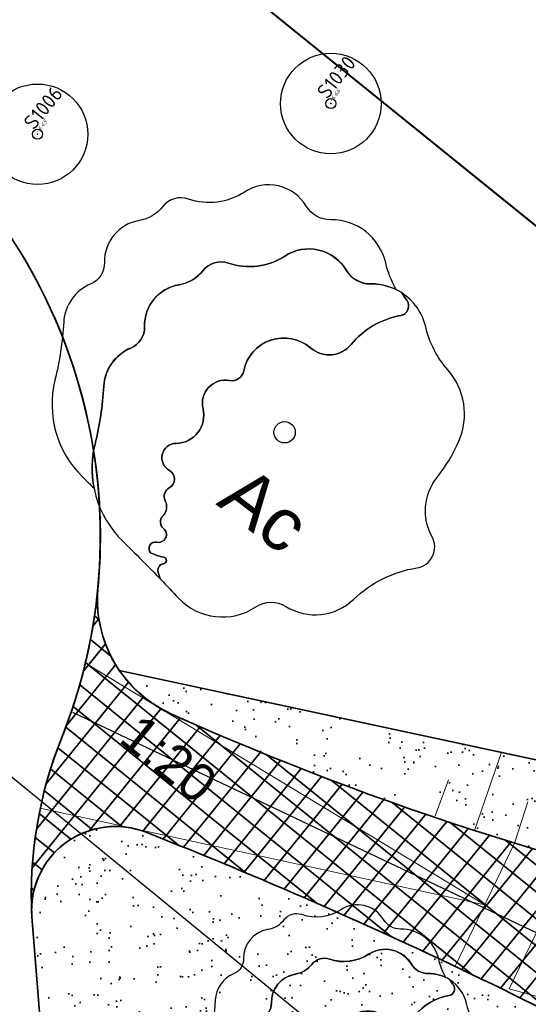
# Model space of a CAD drawing. Header units: metres. Extents: x 93008 to 98406, y 448779 to 454332.
# Tile 84 of 136: x 95579 to 95591, y 451742 to 451766. Entities that reach past the tile are written whole.
import ezdxf

# ---------------------------------------------------------------- set-up
doc = ezdxf.new("R2010")
doc.units = ezdxf.units.M
doc.header["$MEASUREMENT"] = 0
doc.header["$PDMODE"] = 3
doc.header["$PDSIZE"] = 0.25
doc.layers.get('DefPoints').update_dxf_attribs({"color": 6})
for name, color, linetype, lineweight in [('B-ME-AL-SITUATIEMETING-S', 7, 'Continuous', 13), ('B-ME-GR-BOOM-S', 90, 'Continuous', 25), ('N-PV-GR-BEPLANTING-A', 7, 'Continuous', 35), ('N-PV-GR-BOOM-GEEL-S', 2, 'Continuous', 25), ('N-PV-GR-BOOM-GROEN-S', 3, 'Continuous', 25), ('N-PV-GR-BOOM-GROENDONKER-S', 85, 'Continuous', 25), ('N-PV-GR-BOOM-S', 1, 'Continuous', 25), ('N-PV-GR-BOOM-T', 1, 'Continuous', 25), ('N-PV-GR-GROENSTROOK-G', 3, 'Continuous', 35), ('N-PV-GR-VASTE PLANTEN-G', 40, 'Continuous', 25), ('N-PV-GW-TALUD-G', 1, 'Continuous', 35), ('N-PV-GW-TALUDARCERING-G', 7, 'Continuous', 18), ('N-PV-IE-TERREINAFSCHEIDING_KUNSTMATIG_HEKWERK-G', 20, 'IE-TERREINAFSCHEIDING-KUNSTMATIG', 35), ('N-PV-KG-GRENS_BEHEER-G', 210, 'Continuous', 35), ('N-PV-VH-VERHARDING-LICHT_OPEN-A', 8, 'Continuous', 35), ('N-PV-VH-VERHARDING-LICHT_OPEN-G', 2, 'Continuous', 35), ('N-PV-VH-VERHARDING_CORTENSSTAAL-G', 32, 'Continuous', 35), ('N-PV-VH-VERHARDING_TEGEL-G', 252, 'Continuous', 35), ('X-XX-AL-MEETPUNT_DATA_HOOGTE-T', 3, 'Continuous', 13), ('X-XX-AL-MEETPUNT_DATA_PUNTNUMMER-T', 7, 'Continuous', 13), ('X-XX-AL-MEETPUNT_MARKER-S', 7, 'Continuous', 13), ('X-XX-AL-PEIL-T18', 10, 'Continuous', 18)]:
    doc.layers.add(name, color=color, linetype=linetype, lineweight=lineweight)
doc.layers.add('X-XX-AL-HULPLIJN-G', color=6, linetype='Continuous', plot=False)
doc.layers.add('X-XX-AL-SCHADUW-G', color=6, linetype='Continuous')
doc.styles.add('NLCS-ISO', font='NLCS-ISO.ttf')
doc.styles.add('peil', font='arial.ttf', dxfattribs={"height": 1.8})
doc.linetypes.add('IE-TERREINAFSCHEIDING-KUNSTMATIG', pattern='A,4,[82,NLCS.SHX,S=0.75,R=90,X=0,Y=0],4,-2', length=10)
pattern_1 = [(315.0000000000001, (1.272792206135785, 0.5939696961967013), (2.163746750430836, -0.3394112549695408), [0, -0.72, 0, -0.96, 0, -1.68]), (325.0000000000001, (3.118340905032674, 0.7000357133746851), (2.462758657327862, 1.058923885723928), [0, -1.86, 0, -0.42, 0, -1.59]), (335.0000000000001, (2.184959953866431, 1.209152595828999), (2.506027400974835, 1.611932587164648), [0, -1.29, 0, -0.8699999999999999, 0, -1.89]), (345.0000000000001, (2.800142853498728, 0.1697056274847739), (1.745057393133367, 1.644376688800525), [0, -1.68, 0, -2.13, 0, -1.53]), (355.0000000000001, (2.227386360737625, 0.3181980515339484), (2.394213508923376, 1.205919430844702), [0, -1.23, 0, -0.9899999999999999, 0, -1.71]), (5.000000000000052, (2.906208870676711, -0.7848885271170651), (0.999698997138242, 1.653421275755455), [0, -0.36, 0, -2.37, 0, -1.41]), (15.00000000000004, (2.291025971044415, -0.5939696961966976), (1.971862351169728, 2.609264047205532), [0, -0.45, 0, -1.41, 0, -1.62]), (25.00000000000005, (1.569777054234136, -0.2969848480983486), (0.6131130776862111, 1.808560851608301), [0, -0.84, 0, -0.9599999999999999, 0, -2.19]), (35.00000000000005, (1.506137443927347, -0.6576093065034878), (0.7812364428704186, 2.231696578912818), [0, -1.08, 0, -1.29]), (45.00000000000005, (2.20617315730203, -1.781909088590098), (-0.4454772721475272, 2.397091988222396), [0, -1.65, 0, -0.9299999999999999, 0, -2.19]), (55.00000000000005, (0.6363961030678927, 0.2121320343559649), (-0.714931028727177, 1.855659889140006), [0, -0.8400000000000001, 0, -1.74, 0, -1.98]), (65.00000000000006, (1.060660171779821, 0.2121320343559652), (-0.2798065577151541, 2.381366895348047), [0, -1.44, 0, -1.14, 0, -1.59]), (75.00000000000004, (1.48492424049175, 0.2121320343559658), (-1.2453374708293, 2.538825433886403), [0, -1.98, 0, -0.63, 0, -2.28]), (85.00000000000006, (1.909188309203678, 0.2121320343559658), (-1.414361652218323, 1.388553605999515), [0, -1.14, 0, -0.42, 0, -2.34]), (95.00000000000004, (2.333452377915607, 0.2121320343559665), (-2.486851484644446, 1.920564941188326), [0, -0.33, 0, -1.74, 0, -1.44]), (105.0000000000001, (2.757716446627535, 0.2121320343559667), (-2.41098874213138, 1.000066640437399), [0, -0.8400000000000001, 0, -0.99, 0, -1.92]), (115, (3.181980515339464, 0.2121320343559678), (-3.276486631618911, 0.921648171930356), [0, -1.77, 0, -0.7199999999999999, 0, -1.23]), (125.0000000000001, (3.606244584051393, 0.2121320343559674), (-2.09640898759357, -0.03961510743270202), [0, -1.14, 0, -0.66, 0, -2.31])]

# ---------------------------------------------------------------- blocks, each defined once
blk = doc.blocks.new('*U269')
at = {"layer": 'B-ME-GR-BOOM-S'}
for radius in [1, 0.09999999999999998]:
    blk.add_circle((0, 0), radius, dxfattribs=at)
blk = doc.blocks.new('SAL-MEETPUNT_MARKER-SO')
at = {"layer": 'DefPoints', "color": 0, "linetype": 'ByBlock', "lineweight": -2}
blk.add_point((0, 0), dxfattribs=at)
at = {"layer": 'X-XX-AL-MEETPUNT_MARKER-S'}
blk.add_circle((0, 0), 0.08146403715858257, dxfattribs=at)
at = {"layer": 'X-XX-AL-MEETPUNT_DATA_HOOGTE-T', "style": 'NLCS-ISO', "oblique": 30}
blk.add_attdef('HOOGTE', (0.07941579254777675, 4.274358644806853e-15), '', height=1, dxfattribs=at)
at = {"layer": 'X-XX-AL-MEETPUNT_DATA_PUNTNUMMER-T', "color": 1, "style": 'NLCS-ISO'}
blk.add_attdef('PUNTID', (0.07926651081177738, 1.185098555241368), '', height=3.5, dxfattribs=at)
blk = doc.blocks.new('*U146')
at = {"layer": 'N-PV-GR-BOOM-GEEL-S'}
blk.add_circle((0, 0), 0.177297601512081, dxfattribs=at)
at = {"layer": 'N-PV-GR-BOOM-GROEN-S'}
blk.add_lwpolyline([(2.337816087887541, 1.743736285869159, 0.1941115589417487), (1.941951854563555, 2.308778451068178, 0.01410050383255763), (2.024634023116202, 2.185512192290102, -0.5513552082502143), (1.920919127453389, 1.932310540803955, 0.1791843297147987), (1.100175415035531, 1.45268361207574, -0.423760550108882), (0.4302488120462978, 1.397747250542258, 0.573312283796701), (-0.6760533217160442, 1.01798755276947, -0.409222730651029), (-0.913501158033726, 0.8573009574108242, 0.5412735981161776), (-1.351375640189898, 0.3906719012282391, -0.4816682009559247), (-1.797333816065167, -0.1849712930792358, 0.7736854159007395), (-1.907134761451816, -0.6338439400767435, -0.5998121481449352), (-1.908126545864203, -0.9180065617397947, 0.4027151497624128), (-1.978170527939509, -1.130535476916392, -0.3261210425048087), (-2.019512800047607, -1.392644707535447, 0.4370463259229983), (-2.005737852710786, -1.593944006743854, -0.7943963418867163), (-2.116007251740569, -1.822075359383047, 0.7300743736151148), (-2.218273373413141, -1.995967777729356, 0.07728277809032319), (-2.003706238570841, -2.068371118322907, -0.8720117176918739), (-2.00753509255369, -2.178808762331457, 0.4298057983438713), (-2.097053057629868, -2.301251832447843, 0.07602495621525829), (-2.048573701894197, -2.441717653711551, -0.003191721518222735), (-1.758132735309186, -2.746537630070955, 0.3666421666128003), (-0.4750402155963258, -2.892259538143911, -0.2950728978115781), (0.02090533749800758, -2.8843737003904, 0.3441899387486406), (1.147183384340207, -2.765658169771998, -0.1545095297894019), (2.188963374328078, -2.247689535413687, 0.520563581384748), (2.441902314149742, -1.732072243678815, -0.3026802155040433), (2.524632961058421, -0.7490980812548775, 0.06491534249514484), (2.885101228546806, -0.1506602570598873, 0.2910146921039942), (2.701101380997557, 1.035541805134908, -0.1237783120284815)], format="xyb", close=True, dxfattribs=at)
blk.add_circle((0, 0), 0.177297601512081, dxfattribs=at)
at = {"layer": 'N-PV-GR-BOOM-GROENDONKER-S'}
blk.add_lwpolyline([(1.941951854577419, 2.308778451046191, 0.147873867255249), (1.429415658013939, 2.457610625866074, -0.2694397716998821), (1.020582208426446, 2.685668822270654, 0.4250484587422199), (0.001261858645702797, 2.91799035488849, -0.2325046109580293), (-0.9325391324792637, 2.802690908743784, 0.3195218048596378), (-1.354480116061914, 2.675749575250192, -0.1908399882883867), (-1.748247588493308, 2.443097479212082, 0.3751154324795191), (-2.319392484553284, 1.749209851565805, -0.3092880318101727), (-2.546555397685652, 1.395460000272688, 0.2840038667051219), (-2.994509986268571, 0.7644381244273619, -0.04561877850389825), (-3.139936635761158, -0.1976951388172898, 0.2650032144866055), (-2.684332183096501, -1.800750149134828, -0.006843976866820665), (-2.048573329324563, -2.441718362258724, -0.07601750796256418), (-2.09705029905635, -2.301266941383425, -0.4351696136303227), (-2.005674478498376, -2.178586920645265, 0.857322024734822), (-2.00370501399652, -2.068371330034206, -0.07728320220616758), (-2.218273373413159, -1.995967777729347, -0.7300743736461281), (-2.116007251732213, -1.822075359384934, 0.7943321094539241), (-2.005721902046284, -1.593956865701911, -0.4486734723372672), (-2.015787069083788, -1.388841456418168, 0.3134492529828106), (-1.975926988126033, -1.135031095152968, -0.4117862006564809), (-1.908126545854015, -0.9180065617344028, 0.5998121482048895), (-1.907134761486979, -0.6338439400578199, -0.773685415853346), (-1.797333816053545, -0.1849712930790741, 0.4816669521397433), (-1.351375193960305, 0.3906700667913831, -0.5428245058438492), (-0.9116994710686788, 0.8569778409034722, 0.4066079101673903), (-0.6760539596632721, 1.017984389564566, -0.5758550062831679), (0.4341616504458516, 1.39435479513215, 0.4204984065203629), (1.100174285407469, 1.45268223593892, -0.1794010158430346), (1.922049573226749, 1.932509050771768, 0.5490487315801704), (2.024637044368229, 2.185507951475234, -0.01410099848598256)], format="xyb", close=True, dxfattribs=at)
at = {"layer": 'X-XX-AL-SCHADUW-G'}
blk.add_lwpolyline([(0.7636225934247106, 3.519389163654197, -0.2670856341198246), (0.3578722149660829, 3.745701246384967, 0.4258918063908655), (-0.6625168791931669, 3.979799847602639, -0.2319674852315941), (-1.594264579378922, 3.863799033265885, 0.3210959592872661), (-2.018258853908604, 3.73755906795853, -0.1897679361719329), (-2.409494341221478, 3.505322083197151, 0.3761867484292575), (-2.98317122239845, 2.811019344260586, -0.3092880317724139), (-3.210334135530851, 2.457269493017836, 0.2852015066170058), (-3.658481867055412, 1.82298589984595, -0.04546559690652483), (-3.803715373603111, 0.8641143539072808, 0.2650032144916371), (-3.34811092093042, -0.738940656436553, -0.002047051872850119), (-3.156115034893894, -0.9288309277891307, -0.1099725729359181), (-3.139936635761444, -0.1976951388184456, 0.04531208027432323), (-2.994898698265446, 0.7579076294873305, -0.2864051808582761), (-2.546558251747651, 1.395458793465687, 0.3092903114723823), (-2.319392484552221, 1.749209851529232, -0.377254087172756), (-1.743193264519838, 2.443916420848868, 0.1887019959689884), (-1.354483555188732, 2.675745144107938, -0.3226731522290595), (-0.9284398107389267, 2.80127758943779, 0.2314323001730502), (0.001258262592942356, 2.917988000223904, -0.4267352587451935), (1.022711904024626, 2.682116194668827, 0.264731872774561), (1.425368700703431, 2.457557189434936, -0.1191557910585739), (1.848064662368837, 2.362237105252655, -0.0733366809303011), (1.674037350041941, 2.805545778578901, 0.3527053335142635)], format="xyb", close=True, dxfattribs=at)
blk = doc.blocks.new('*U298')
at = {"layer": 'N-PV-GR-BOOM-GEEL-S'}
blk.add_circle((0, 0), 0.2554954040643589, dxfattribs=at)
at = {"layer": 'N-PV-GR-BOOM-GROEN-S'}
blk.add_lwpolyline([(3.368919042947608, 2.512818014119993, 0.1941115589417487), (2.798457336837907, 3.327074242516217, 0.01410050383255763), (2.917606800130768, 3.149440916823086, -0.5513552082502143), (2.768148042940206, 2.784563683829, 0.1791843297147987), (1.585412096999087, 2.093395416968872, -0.423760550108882), (0.6200117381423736, 2.014229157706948, 0.573312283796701), (-0.9742292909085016, 1.466974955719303, -0.409222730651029), (-1.316404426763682, 1.235416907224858, 0.5412735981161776), (-1.947405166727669, 0.5629792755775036, -0.4816682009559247), (-2.590054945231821, -0.266553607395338, 0.7736854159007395), (-2.748284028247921, -0.9134032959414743, -0.5998121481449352), (-2.749713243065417, -1.322896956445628, 0.4027151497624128), (-2.850650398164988, -1.629162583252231, -0.3261210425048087), (-2.910226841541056, -2.006876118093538, 0.4370463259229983), (-2.890376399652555, -2.296959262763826, -0.7943963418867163), (-3.049280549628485, -2.62570884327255, 0.7300743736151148), (-3.196651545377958, -2.876297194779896, 0.07728277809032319), (-2.887448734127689, -2.980634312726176, -0.8720117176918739), (-2.892966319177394, -3.139780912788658, 0.4298057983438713), (-3.021966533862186, -3.316227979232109, 0.07602495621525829), (-2.952105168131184, -3.518646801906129, -0.003191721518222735), (-2.533564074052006, -3.957908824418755, 0.3666421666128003), (-0.684558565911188, -4.167901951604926, -0.2950728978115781), (0.03012571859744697, -4.156538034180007, 0.3441899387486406), (1.65315311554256, -3.985462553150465, -0.1545095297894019), (3.154414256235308, -3.239041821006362, 0.520563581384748), (3.51891290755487, -2.496009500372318, -0.3026802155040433), (3.638132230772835, -1.079490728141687, 0.06491534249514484), (4.157586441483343, -0.2171095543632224, 0.2910146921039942), (3.892432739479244, 1.49227157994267, -0.1237783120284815)], format="xyb", close=True, dxfattribs=at)
blk.add_circle((0, 0), 0.2554954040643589, dxfattribs=at)
at = {"layer": 'N-PV-GR-BOOM-GROENDONKER-S'}
blk.add_lwpolyline([(2.798457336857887, 3.327074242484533, 0.147873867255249), (2.059865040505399, 3.541549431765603, -0.2694397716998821), (1.470713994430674, 3.870193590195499, 0.4250484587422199), (0.001818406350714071, 4.204981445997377, -0.2325046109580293), (-1.343839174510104, 4.038828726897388, 0.3195218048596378), (-1.951878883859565, 3.855899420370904, -0.1908399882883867), (-2.519319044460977, 3.52063520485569, 0.3751154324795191), (-3.342369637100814, 2.520705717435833, -0.3092880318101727), (-3.669723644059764, 2.010933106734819, 0.2840038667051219), (-4.315250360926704, 1.101596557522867, -0.04561877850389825), (-4.524818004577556, -0.2848893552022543, 0.2650032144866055), (-3.868267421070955, -2.594978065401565, -0.006843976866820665), (-2.952104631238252, -3.518647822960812, -0.07601750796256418), (-3.021962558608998, -3.31624975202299, -0.4351696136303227), (-2.890285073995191, -3.139461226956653, 0.857322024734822), (-2.887446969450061, -2.980634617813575, -0.07728320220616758), (-3.196651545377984, -2.876297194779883, -0.7300743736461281), (-3.049280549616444, -2.625708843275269, 0.7943321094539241), (-2.890353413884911, -2.296977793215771, -0.4486734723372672), (-2.9048578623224, -2.001395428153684, 0.3134492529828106), (-2.847417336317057, -1.635641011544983, -0.4117862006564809), (-2.749713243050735, -1.322896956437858, 0.5998121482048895), (-2.748284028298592, -0.9134032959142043, -0.773685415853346), (-2.590054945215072, -0.266553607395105, 0.4816669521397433), (-1.947404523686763, 0.5629766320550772, -0.5428245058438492), (-1.313808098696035, 1.234951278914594, 0.4066079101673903), (-0.9742302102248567, 1.46697039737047, -0.5758550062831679), (0.6256503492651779, 2.009340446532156, 0.4204984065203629), (1.585410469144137, 2.093393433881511, -0.1794010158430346), (2.769777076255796, 2.784849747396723, 0.5490487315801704), (2.917611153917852, 3.149434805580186, -0.01410099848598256)], format="xyb", close=True, dxfattribs=at)
at = {"layer": 'X-XX-AL-SCHADUW-G'}
blk.add_lwpolyline([(1.100421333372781, 5.071629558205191, -0.2670856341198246), (0.5157131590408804, 5.397757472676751, 0.4258918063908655), (-0.9547225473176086, 5.735106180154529, -0.2319674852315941), (-2.297421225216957, 5.567942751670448, 0.3210959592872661), (-2.908419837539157, 5.386024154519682, -0.1897679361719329), (-3.472211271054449, 5.05135813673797, 0.3761867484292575), (-4.298910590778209, 4.050830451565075, -0.3092880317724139), (-4.626264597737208, 3.541057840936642, 0.2852015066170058), (-5.272069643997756, 2.627020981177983, -0.04546559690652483), (-5.481358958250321, 1.245235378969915, 0.2650032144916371), (-4.824808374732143, -1.064853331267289, -0.002047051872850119), (-4.548131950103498, -1.338495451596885, -0.1099725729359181), (-4.524818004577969, -0.2848893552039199, 0.04531208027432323), (-4.315810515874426, 1.092185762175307, -0.2864051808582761), (-3.669727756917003, 2.010931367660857, 0.3092903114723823), (-3.342369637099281, 2.52070571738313, -0.377254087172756), (-2.512035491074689, 3.521815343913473, 0.1887019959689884), (-1.951883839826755, 3.855893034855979, -0.3226731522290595), (-1.33793183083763, 4.036792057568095, 0.2314323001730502), (0.001813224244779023, 4.204978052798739, -0.4267352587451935), (1.473783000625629, 3.865074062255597, 0.264731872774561), (2.054033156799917, 3.54147242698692, -0.1191557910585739), (2.663160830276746, 3.404111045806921, -0.0733366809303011), (2.412378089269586, 4.042942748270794, 0.3527053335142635)], format="xyb", close=True, dxfattribs=at)

msp = doc.modelspace()

# ---------------------------------------------------------------- hatches: boundary and pattern name
at = {"layer": 'N-PV-GR-BEPLANTING-A'}
h = msp.add_hatch(dxfattribs=at)
h.set_pattern_fill('SAND', color=256, scale=3, angle=-44.99999999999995)
h.set_pattern_definition(pattern_1)
edge = h.paths.add_edge_path()
edge.add_line((95598.97408686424, 451765.4787234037), (95598.83000132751, 451765.7084043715))
edge.add_arc((95594.59444930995, 451763.0513196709), 4.999999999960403, 32.101241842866, 45.63906039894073)
edge.add_arc((95678.49558120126, 451848.8452592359), 114.9999999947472, 218.5326156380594, 225.6390603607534, ccw=False)
edge.add_arc((95590.88317089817, 451779.0737352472), 2.999999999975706, 135.0448127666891, 218.5326156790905, ccw=False)
edge.add_arc((95578.14529783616, 451791.7916985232), 15.00000000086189, 315.0448127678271, 346.4953548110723)
edge.add_arc((95590.78586071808, 451788.7558839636), 2.000000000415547, 346.495354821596, 444.6170766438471)
edge.add_line((95590.97348389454, 451790.7470639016), (95585.59744522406, 451791.2536326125))
edge.add_arc((95584.65932933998, 451781.2977329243), 10.00000000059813, 84.61707663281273, 94.0953181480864)
edge.add_arc((95584.37366558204, 451785.2875194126), 6.000000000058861, 94.0953181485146, 219.6215072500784)
edge.add_arc((95767.69885785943, 451937.0632548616), 243.9999999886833, 219.6215072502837, 224.6632126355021)
edge.add_arc((95577.7948543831, 451749.3787604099), 22.99999999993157, 39.14917821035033, 44.66321263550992, ccw=False)
edge.add_arc((95596.01921714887, 451764.2152897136), 0.50000000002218, 219.1491782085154, 302.1012418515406)
edge.add_line((95596.28492561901, 451763.7917345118), (95598.97408686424, 451765.4787234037))
h = msp.add_hatch(dxfattribs=at)
h.set_pattern_fill('SAND', color=256, scale=3, angle=-44.99999999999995)
h.set_pattern_definition([(276.0569954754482, (1.363279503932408, -0.3380369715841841), (1.469564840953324, -1.624000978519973), [0, -0.72, 0, -0.96, 0, -1.68]), (286.0569954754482, (2.865362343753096, -1.415555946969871), (2.581047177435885, -0.7243586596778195), [0, -1.86, 0, -0.42, 0, -1.59]), (296.0569954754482, (2.459409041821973, -0.432905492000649), (2.962292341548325, -0.3214406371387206), [0, -1.29, 0, -0.8699999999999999, 0, -1.89]), (306.0569954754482, (2.284539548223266, -1.628029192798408), (2.390824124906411, 0.1820988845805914), [0, -1.68, 0, -2.13, 0, -1.53]), (316.0569954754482, (1.932400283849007, -1.152531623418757), (2.620128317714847, -0.566945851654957), [0, -1.23, 0, -0.99, 0, -1.71]), (326.0569954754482, (1.767027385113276, -2.437152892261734), (1.816790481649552, 0.657626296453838), [0, -0.3599999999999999, 0, -2.37, 0, -1.41]), (336.0569954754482, (1.408557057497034, -1.901990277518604), (3.173703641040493, 0.7900032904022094), [0, -0.45, 0, -1.41, 0, -1.62]), (346.0569954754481, (1.034259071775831, -1.217665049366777), (1.613627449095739, 1.021276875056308), [0, -0.8400000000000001, 0, -0.96, 0, -2.19]), (356.0569954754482, (0.7580925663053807, -1.458148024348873), (2.010349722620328, 1.244706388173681), [0, -1.08, 0, -1.29]), (6.056995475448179, (0.5958851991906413, -2.77260181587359), (1.160205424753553, 2.144393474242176), [0, -1.65, 0, -0.9299999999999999, 0, -2.19]), (16.05699547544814, (0.6283057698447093, -0.235014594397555), (0.6103164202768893, 1.892647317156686), [0, -0.8400000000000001, 0, -1.74, 0, -1.98]), (26.05699547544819, (0.9582863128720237, -0.5016845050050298), (1.279175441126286, 2.028031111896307), [0, -1.44, 0, -1.14, 0, -1.59]), (36.05699547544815, (1.288266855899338, -0.7683544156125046), (0.6271830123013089, 2.757379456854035), [0, -1.98, 0, -0.6299999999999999, 0, -2.28]), (46.0569954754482, (1.618247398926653, -1.035024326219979), (-0.2272791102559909, 1.968970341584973), [0, -1.14, 0, -0.42, 0, -2.34]), (56.05699547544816, (1.948227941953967, -1.301694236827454), (-0.7270371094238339, 3.056863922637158), [0, -0.33, 0, -1.74, 0, -1.44]), (66.05699547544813, (2.278208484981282, -1.568364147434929), (-1.246609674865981, 2.2932431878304), [0, -0.8400000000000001, 0, -0.99, 0, -1.92]), (76.05699547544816, (2.608189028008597, -1.835034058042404), (-1.96905904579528, 2.776257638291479), [0, -1.77, 0, -0.7199999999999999, 0, -1.23]), (86.05699547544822, (2.938169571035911, -2.101703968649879), (-1.655427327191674, 1.28688008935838), [0, -1.14, 0, -0.66, 0, -2.31])])
edge = h.paths.add_edge_path()
edge.add_line((95581.71236669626, 451750.3670938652), (95596.51192567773, 451747.1914811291))
edge.add_arc((95597.24622338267, 451750.61358675), 3.50000000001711, 257.8894064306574, 363.5934017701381)
edge.add_arc((95577.78456130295, 451749.3914128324), 22.99999999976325, 3.593401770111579, 31.77759287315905)
edge.add_arc((95597.76188096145, 451761.76706228), 0.5000000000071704, 122.10124185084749, 211.7775928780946, ccw=False)
edge.add_line((95597.49617249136, 451762.1906174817), (95600.0369207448, 451763.7845025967))
edge.add_line((95600.0369207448, 451763.7845025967), (95600.11884994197, 451763.6539025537))
edge.add_arc((95589.95352510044, 451757.2768992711), 11.99999999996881, 11.603099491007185, 32.10124184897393, ccw=False)
edge.add_arc((95566.73784946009, 451752.5100969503), 35.69999999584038, -9.066397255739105, 11.603099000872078, ccw=False)
edge.add_arc((95599.02930851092, 451747.3572654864), 3.000000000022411, 258.9935030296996, 350.93360323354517, ccw=False)
edge.add_arc((95612.01188920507, 451814.1064422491), 70.99999999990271, 245.8489310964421, 258.9935030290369, ccw=False)
edge.add_arc((95584.19010224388, 451752.0584916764), 2.999999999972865, 214.3189519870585, 245.8489310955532, ccw=False)
h = msp.add_hatch(dxfattribs=at)
h.set_pattern_fill('SAND', color=256, scale=3, angle=-44.99999999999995)
h.set_pattern_definition(pattern_1)
edge = h.paths.add_edge_path()
edge.add_arc((95584.97681081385, 451740.3155214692), 4.999999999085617, 184.5781890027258, 231.525230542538)
edge.add_arc((95603.64190929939, 451763.8019877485), 34.99999999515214, 231.5252305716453, 247.8830858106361)
edge.add_arc((95592.34697633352, 451736.0094619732), 5.000000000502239, 247.8830857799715, 310.4552453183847)
edge.add_arc((95586.50729136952, 451742.8576792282), 14.00000000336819, 310.4552453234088, 331.7681117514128)
edge.add_arc((95597.07977515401, 451737.1811850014), 2.00000000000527, 331.7681117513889, 420.0012071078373)
edge.add_arc((95539.08189163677, 451636.7210162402), 117.99999999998, 60.00120710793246, 68.48676958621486)
edge.add_arc((95581.62095502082, 451744.6396341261), 2.000000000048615, 68.48676958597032, 184.5781890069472)
edge.add_line((95579.62733634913, 451744.4799951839), (95579.99276413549, 451739.9164241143))
at = {"layer": 'N-PV-VH-VERHARDING-LICHT_OPEN-A'}
h = msp.add_hatch(dxfattribs=at)
h.set_pattern_fill('ANSI37', color=256, scale=4, angle=-44.99999999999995)
h.set_pattern_definition([(321.0569954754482, (95605.26954660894, 451736.0074012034), (0.3142735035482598, 0.3888857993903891), []), (51.05699547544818, (95605.26954660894, 451736.0074012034), (-0.388885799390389, 0.3142735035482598), [])])
edge = h.paths.add_edge_path()
edge.add_line((95691.57154097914, 451766.0629284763), (95661.91642631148, 451790.0283620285))
edge.add_arc((95648.0883921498, 451772.9173868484), 22.00000000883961, 51.0569954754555, 69.39580322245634)
edge.add_arc((95653.01513511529, 451786.0218595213), 7.999999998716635, 69.39580322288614, 100.6054100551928)
edge.add_arc((95647.86189858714, 451813.5435628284), 19.9999999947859, 271.71568910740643, 280.60541005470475, ccw=False)
edge.add_arc((95648.38584769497, 451796.0514080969), 2.499999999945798, 159.3028235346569, 271.7156891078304, ccw=False)
edge.add_line((95646.04719407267, 451796.9349799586), (95646.3897878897, 451797.8417633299))
edge.add_line((95646.3897878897, 451797.8417633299), (95644.51886499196, 451798.5486208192))
edge.add_line((95644.51886499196, 451798.5486208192), (95644.20133363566, 451797.7081732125))
edge.add_arc((95642.79835930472, 451798.2375534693), 1.499526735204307, 232.547305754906, 339.32714885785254, ccw=False)
edge.add_arc((95661.16345423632, 451822.2123709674), 31.70000000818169, 193.823146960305, 232.5473057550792, ccw=False)
edge.add_arc((95604.64905219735, 451808.306891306), 26.50000001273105, 13.82314696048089, 36.53564190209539)
edge.add_arc((95628.35190940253, 451825.8689117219), 3.00000000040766, 159.3028235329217, 216.5356419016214, ccw=False)
edge.add_line((95625.54552505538, 451826.9291979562), (95625.6952940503, 451827.3256091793))
edge.add_line((95625.6952940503, 451827.3256091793), (95623.82437115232, 451828.0324666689))
edge.add_line((95623.82437115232, 451828.0324666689), (95623.51402654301, 451827.2110410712))
edge.add_arc((95620.70764219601, 451828.2713273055), 3.000000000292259, 264.2597440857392, 339.3028235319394, ccw=False)
edge.add_arc((95616.6068693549, 451787.4769199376), 38.00000012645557, 84.2597440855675, 124.546657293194)
edge.add_line((95595.05793742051, 451818.7761777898), (95596.19209173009, 451817.1288484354))
edge.add_arc((95616.60686930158, 451787.4769200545), 35.99999999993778, 83.89238061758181, 124.54665732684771, ccw=False)
edge.add_arc((95637.96345792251, 451735.4021177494), 89.60128104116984, 101.2799789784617, 113.6679445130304)
edge.add_arc((95606.827434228, 451806.439918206), 12.03955681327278, 113.6679445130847, 192.6323898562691)
edge.add_arc((95584.34558935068, 451801.4012845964), 10.99999999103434, -37.80994357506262, 12.63238985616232, ccw=False)
edge.add_arc((95589.48090544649, 451797.4164974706), 4.500000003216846, 264.61707664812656, 322.1900564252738, ccw=False)
edge.add_line((95589.05875329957, 451792.9363426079), (95588.73808621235, 451792.966558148))
edge.add_line((95588.73808621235, 451792.966558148), (95588.55046303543, 451790.9753782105))
edge.add_line((95588.55046303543, 451790.9753782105), (95590.9734838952, 451790.7470639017))
edge.add_arc((95590.78586071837, 451788.755883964), 2.000000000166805, -13.504645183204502, 84.61707663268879, ccw=False)
edge.add_arc((95578.14529787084, 451791.7916985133), 14.99999996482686, 340.87712679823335, 346.4953548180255, ccw=False)
edge.add_arc((95578.1452978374, 451791.7916985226), 14.99999999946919, 316.91313189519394, 340.87712680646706, ccw=False)
edge.add_arc((95578.14529800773, 451791.7916983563), 14.99999976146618, 315.0279413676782, 316.91313191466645, ccw=False)
edge.add_arc((95590.8775554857, 451779.0740490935), 2.995805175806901, 135.0576540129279, 218.4571861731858)
edge.add_arc((95678.49558118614, 451848.8452592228), 114.9999999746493, 218.5287854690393, 225.6390603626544)
edge.add_arc((95594.5944493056, 451763.0513196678), 5.000000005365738, 32.10124185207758, 45.639060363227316, ccw=False)
edge.add_line((95598.83000132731, 451765.708404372), (95600.11884994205, 451763.6539025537))
edge.add_arc((95589.95352510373, 451757.2768992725), 11.99999999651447, 11.603098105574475, 32.10124185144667, ccw=False)
edge.add_arc((95566.73784796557, 451752.5100969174), 35.70000146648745, -9.066396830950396, 11.603098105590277, ccw=False)
edge.add_arc((95599.02930851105, 451747.3572654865), 2.999999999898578, 258.99350302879, 350.9336031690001, ccw=False)
edge.add_arc((95612.01188920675, 451814.1064422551), 71.00000000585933, 245.84893109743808, 258.9935030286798, ccw=False)
edge.add_arc((95584.19010228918, 451752.0584916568), 3.000000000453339, 174.5842639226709, 245.8489301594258, ccw=False)
edge.add_arc((95568.26152498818, 451753.568599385), 13.00000000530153, 338.1934815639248, 354.5842642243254, ccw=False)
edge.add_arc((95589.68533323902, 451745.0056152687), 10.07172169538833, 158.2397241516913, 182.2053840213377)
edge.add_arc((95581.6209550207, 451744.6396341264), 1.999999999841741, 68.4867695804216, 180.6186894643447, ccw=False)
edge.add_arc((95539.08189156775, 451636.7210160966), 118.0000001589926, 60.00120711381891, 68.48676958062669, ccw=False)
edge.add_arc((95597.07977515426, 451737.1811850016), 1.99999999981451, -28.23188825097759, 60.001207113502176, ccw=False)
edge.add_arc((95586.5072913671, 451742.8576792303), 14.00000000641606, 310.45524532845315, 331.7681117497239, ccw=False)
edge.add_arc((95592.34697633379, 451736.0094619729), 5.000000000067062, 300.8574853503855, 310.45524532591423, ccw=False)
edge.add_line((95594.91149837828, 451731.7172333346), (95614.28549258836, 451715.8640250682))
edge.add_line((95614.28549258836, 451715.8640250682), (95616.00718750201, 451717.9680858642))
edge.add_arc((95618.32895630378, 451716.0682464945), 2.999999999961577, 43.65346851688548, 140.7074838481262, ccw=False)
edge.add_arc((95511.97034146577, 451614.5948753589), 149.9999999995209, 34.54277535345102, 43.65346851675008, ccw=False)
edge.add_arc((95633.4665482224, 451698.2305241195), 2.500000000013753, -58.73051882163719, 34.54277535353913, ccw=False)
edge.add_line((95634.76420799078, 451696.0936855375), (95639.82826766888, 451699.1689887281))
edge.add_arc((95641.35170371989, 451701.1511952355), 2.500000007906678, 221.950333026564, 232.4557169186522, ccw=False)
edge.add_arc((95751.05107979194, 451799.7529035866), 150.0000000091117, 214.8890009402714, 221.9503330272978, ccw=False)
edge.add_arc((95630.03999994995, 451715.3689361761), 2.472594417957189, 63.49462059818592, 214.8890009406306, ccw=False)
edge.add_arc((95651.226156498, 451757.8518032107), 44.9999999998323, 243.4946205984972, 263.0935629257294)
edge.add_arc((95646.4162215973, 451718.1420496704), 5.000000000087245, 263.0935629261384, 321.0569954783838)
edge.add_line((95650.30507959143, 451714.9993146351), (95666.28494877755, 451734.772996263))
edge.add_line((95666.28494877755, 451734.772996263), (95664.25051658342, 451736.4170993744))
edge.add_line((95664.25051658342, 451736.4170993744), (95664.24954115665, 451736.4178154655))
edge.add_line((95664.24954115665, 451736.4178154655), (95648.54233257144, 451716.981527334))
edge.add_line((95648.54233257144, 451716.981527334), (95645.36148006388, 451719.5520960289))
edge.add_line((95645.36148006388, 451719.5520960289), (95645.50604587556, 451719.7309834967))
edge.add_line((95645.50604587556, 451719.7309834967), (95642.78361194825, 451721.9310865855))
edge.add_line((95642.78361194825, 451721.9310865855), (95642.6390461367, 451721.7521991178))
edge.add_line((95642.6390461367, 451721.7521991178), (95642.17238317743, 451722.129327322))
edge.add_line((95642.17238317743, 451722.129327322), (95642.31694898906, 451722.3082147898))
edge.add_line((95642.31694898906, 451722.3082147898), (95637.33932742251, 451726.3308213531))
edge.add_line((95637.33932742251, 451726.3308213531), (95637.19464494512, 451726.1520281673))
edge.add_line((95637.19464494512, 451726.1520281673), (95636.72786532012, 451726.5292506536))
edge.add_line((95636.72786532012, 451726.5292506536), (95636.87243113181, 451726.7081381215))
edge.add_line((95636.87243113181, 451726.7081381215), (95634.77256448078, 451728.4051207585))
edge.add_line((95634.77256448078, 451728.4051207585), (95634.6282320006, 451728.2260447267))
edge.add_line((95634.6282320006, 451728.2260447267), (95634.14966913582, 451728.6127897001))
edge.add_line((95634.14966913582, 451728.6127897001), (95628.10933239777, 451721.1384046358))
edge.add_line((95628.10933239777, 451721.1384046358), (95612.4683455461, 451733.7784849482))
edge.add_line((95612.4683455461, 451733.7784849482), (95610.68641478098, 451731.5735024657))
edge.add_line((95610.68641478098, 451731.5735024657), (95608.77115221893, 451733.1212994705))
edge.add_line((95608.77115221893, 451733.1212994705), (95608.8968616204, 451733.2768537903))
edge.add_line((95608.8968616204, 451733.2768537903), (95607.28298555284, 451734.5810888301))
edge.add_line((95607.28298555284, 451734.5810888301), (95607.15727615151, 451734.4255345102))
edge.add_line((95607.15727615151, 451734.4255345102), (95605.2420135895, 451735.9733315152))
edge.add_line((95605.2420135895, 451735.9733315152), (95612.16231613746, 451744.536596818))
edge.add_line((95612.16231613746, 451744.536596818), (95612.23464889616, 451744.4781419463))
edge.add_line((95612.23464889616, 451744.4781419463), (95613.38174718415, 451745.897575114))
edge.add_line((95613.38174718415, 451745.897575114), (95606.3289143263, 451751.5972393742))
edge.add_line((95606.3289143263, 451751.5972393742), (95606.66543839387, 451752.0136582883))
edge.add_line((95606.66543839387, 451752.0136582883), (95606.66154953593, 451752.0168010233))
edge.add_line((95606.66154953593, 451752.0168010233), (95607.86157148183, 451753.5017225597))
edge.add_line((95607.86157148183, 451753.5017225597), (95609.15109038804, 451755.0894338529))
edge.add_line((95609.15109038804, 451755.0894338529), (95609.85108482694, 451754.5237415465))
edge.add_line((95609.85108482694, 451754.5237415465), (95611.64558653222, 451756.744279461))
edge.add_line((95611.64558653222, 451756.744279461), (95610.9455920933, 451757.3099717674))
edge.add_line((95610.9455920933, 451757.3099717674), (95611.53139790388, 451758.0348548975))
edge.add_line((95611.53139790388, 451758.0348548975), (95611.74139623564, 451757.8651472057))
edge.add_line((95611.74139623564, 451757.8651472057), (95613.02111794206, 451759.4486901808))
edge.add_line((95613.02111794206, 451759.4486901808), (95612.81111961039, 451759.6183978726))
edge.add_line((95612.81111961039, 451759.6183978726), (95614.71781695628, 451761.9777680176))
edge.add_line((95614.71781695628, 451761.9777680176), (95611.08562359, 451764.9130825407))
edge.add_line((95611.08562359, 451764.9130825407), (95611.13747871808, 451764.9772486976))
edge.add_line((95611.13747871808, 451764.9772486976), (95611.03247955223, 451765.0621025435))
edge.add_line((95611.03247955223, 451765.0621025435), (95611.0010522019, 451765.0232139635))
edge.add_line((95611.0010522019, 451765.0232139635), (95610.89994189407, 451765.1049250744))
edge.add_line((95610.89994189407, 451765.1049250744), (95608.78271641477, 451766.8840794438))
edge.add_line((95608.78271641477, 451766.8840794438), (95608.74940342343, 451766.8428575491))
edge.add_line((95608.74940342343, 451766.8428575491), (95608.54718280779, 451767.006279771))
edge.add_line((95608.54718280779, 451767.006279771), (95606.47273476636, 451768.7508640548))
edge.add_line((95606.47273476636, 451768.7508640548), (95606.43942177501, 451768.7096421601))
edge.add_line((95606.43942177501, 451768.7096421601), (95606.23720115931, 451768.8730643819))
edge.add_line((95606.23720115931, 451768.8730643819), (95604.13941997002, 451770.6365050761))
edge.add_line((95604.13941997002, 451770.6365050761), (95604.10610697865, 451770.5952831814))
edge.add_line((95604.10610697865, 451770.5952831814), (95603.90388636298, 451770.7587054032))
edge.add_line((95603.90388636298, 451770.7587054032), (95601.80610517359, 451772.5221460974))
edge.add_line((95601.80610517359, 451772.5221460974), (95601.77279218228, 451772.4809242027))
edge.add_line((95601.77279218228, 451772.4809242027), (95601.57057156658, 451772.6443464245))
edge.add_line((95601.57057156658, 451772.6443464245), (95599.47279037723, 451774.4077871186))
edge.add_line((95599.47279037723, 451774.4077871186), (95599.43947738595, 451774.3665652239))
edge.add_line((95599.43947738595, 451774.3665652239), (95599.23725677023, 451774.5299874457))
edge.add_line((95599.23725677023, 451774.5299874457), (95597.1394755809, 451776.2934281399))
edge.add_line((95597.1394755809, 451776.2934281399), (95597.10616258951, 451776.2522062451))
edge.add_line((95597.10616258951, 451776.2522062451), (95596.90394197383, 451776.415628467))
edge.add_line((95596.90394197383, 451776.415628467), (95595.68979397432, 451777.4205973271))
edge.add_line((95595.68979397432, 451777.4205973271), (95596.65619307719, 451778.6164311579))
edge.add_line((95596.65619307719, 451778.6164311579), (95596.64180430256, 451778.6280592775))
edge.add_line((95596.64180430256, 451778.6280592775), (95596.80522652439, 451778.8302798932))
edge.add_line((95596.80522652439, 451778.8302798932), (95596.87639262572, 451778.772767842))
edge.add_line((95596.87639262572, 451778.772767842), (95598.59861142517, 451780.9038620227))
edge.add_line((95598.59861142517, 451780.9038620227), (95598.55738953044, 451780.9371750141))
edge.add_line((95598.55738953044, 451780.9371750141), (95598.72081175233, 451781.1393956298))
edge.add_line((95598.72081175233, 451781.1393956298), (95600.48425244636, 451783.2371768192))
edge.add_line((95600.48425244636, 451783.2371768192), (95600.44303055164, 451783.2704898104))
edge.add_line((95600.44303055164, 451783.2704898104), (95600.60645277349, 451783.4727104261))
edge.add_line((95600.60645277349, 451783.4727104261), (95600.58117519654, 451783.4931382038))
edge.add_line((95600.58117519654, 451783.4931382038), (95603.86669042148, 451787.5586741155))
edge.add_line((95603.86669042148, 451787.5586741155), (95599.20006082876, 451791.329956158))
edge.add_line((95599.20006082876, 451791.329956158), (95600.46522593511, 451792.8954866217))
edge.add_line((95600.46522593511, 451792.8954866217), (95600.65392573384, 451793.0772794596))
edge.add_line((95600.65392573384, 451793.0772794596), (95600.69514762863, 451793.0439664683))
edge.add_line((95600.69514762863, 451793.0439664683), (95602.41736642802, 451795.1750606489))
edge.add_line((95602.41736642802, 451795.1750606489), (95602.37614453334, 451795.2083736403))
edge.add_line((95602.37614453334, 451795.2083736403), (95602.53956675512, 451795.410594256))
edge.add_line((95602.53956675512, 451795.410594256), (95604.30300744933, 451797.5083754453))
edge.add_line((95604.30300744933, 451797.5083754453), (95604.26178555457, 451797.5416884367))
edge.add_line((95604.26178555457, 451797.5416884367), (95604.42520777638, 451797.7439090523))
edge.add_line((95604.42520777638, 451797.7439090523), (95606.18864847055, 451799.8416902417))
edge.add_line((95606.18864847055, 451799.8416902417), (95606.1474265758, 451799.875003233))
edge.add_line((95606.1474265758, 451799.875003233), (95606.31084879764, 451800.0772238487))
edge.add_line((95606.31084879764, 451800.0772238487), (95608.07428949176, 451802.175005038))
edge.add_line((95608.07428949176, 451802.175005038), (95608.03306759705, 451802.2083180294))
edge.add_line((95608.03306759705, 451802.2083180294), (95608.1964898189, 451802.4105386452))
edge.add_line((95608.1964898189, 451802.4105386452), (95609.95993051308, 451804.5083198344))
edge.add_line((95609.95993051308, 451804.5083198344), (95609.91870861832, 451804.5416328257))
edge.add_line((95609.91870861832, 451804.5416328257), (95610.08213084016, 451804.7438534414))
edge.add_line((95610.08213084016, 451804.7438534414), (95611.80785871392, 451806.7949683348))
edge.add_line((95611.80785871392, 451806.7949683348), (95611.76663681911, 451806.8282813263))
edge.add_line((95611.76663681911, 451806.8282813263), (95611.84834793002, 451806.9293916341))
edge.add_line((95611.84834793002, 451806.9293916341), (95611.93472567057, 451807.0267306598))
edge.add_line((95611.93472567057, 451807.0267306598), (95611.91528138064, 451807.0424443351))
edge.add_line((95611.91528138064, 451807.0424443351), (95613.71292582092, 451809.2668711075))
edge.add_line((95613.71292582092, 451809.2668711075), (95613.82036669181, 451809.3600454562))
edge.add_line((95613.82036669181, 451809.3600454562), (95613.8009224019, 451809.3757591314))
edge.add_line((95613.8009224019, 451809.3757591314), (95615.59856684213, 451811.600185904))
edge.add_line((95615.59856684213, 451811.600185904), (95615.70600771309, 451811.6933602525))
edge.add_line((95615.70600771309, 451811.6933602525), (95615.68656342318, 451811.7090739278))
edge.add_line((95615.68656342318, 451811.7090739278), (95616.71423777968, 451812.9807304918))
edge.add_line((95616.71423777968, 451812.9807304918), (95619.23032890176, 451810.9473809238))
edge.add_line((95619.23032890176, 451810.9473809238), (95620.33113612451, 451810.018561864))
edge.add_line((95620.33113612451, 451810.018561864), (95620.35030680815, 451810.0422838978))
edge.add_line((95620.35030680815, 451810.0422838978), (95620.3969731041, 451810.0045710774))
edge.add_line((95620.3969731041, 451810.0045710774), (95620.40548372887, 451810.0151022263))
edge.add_line((95620.40548372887, 451810.0151022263), (95624.87379475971, 451806.4040890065))
edge.add_line((95624.87379475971, 451806.4040890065), (95625.25519708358, 451806.8760408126))
edge.add_line((95625.25519708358, 451806.8760408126), (95631.06906160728, 451802.1776342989))
edge.add_line((95631.06906160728, 451802.1776342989), (95630.707433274, 451801.7301510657))
edge.add_line((95630.707433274, 451801.7301510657), (95633.19630239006, 451799.7188006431))
edge.add_line((95633.19630239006, 451799.7188006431), (95633.55793072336, 451800.1662838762))
edge.add_line((95633.55793072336, 451800.1662838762), (95633.94680561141, 451799.8520191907))
edge.add_line((95633.94680561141, 451799.8520191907), (95633.52546531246, 451799.3306476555))
edge.add_line((95633.52546531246, 451799.3306476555), (95634.89434332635, 451798.224404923))
edge.add_line((95634.89434332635, 451798.224404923), (95635.31568362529, 451798.7457764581))
edge.add_line((95635.31568362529, 451798.7457764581), (95635.70455851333, 451798.4315117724))
edge.add_line((95635.70455851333, 451798.4315117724), (95635.32313094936, 451797.9595287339))
edge.add_line((95635.32313094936, 451797.9595287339), (95638.95143545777, 451795.0273569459))
edge.add_line((95638.95143545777, 451795.0273569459), (95639.38000404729, 451795.5576728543))
edge.add_line((95639.38000404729, 451795.5576728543), (95644.56968504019, 451791.3636929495))
edge.add_line((95644.56968504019, 451791.3636929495), (95644.20177123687, 451790.9084320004))
edge.add_line((95644.20177123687, 451790.9084320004), (95645.3314844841, 451789.9954674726))
edge.add_line((95645.3314844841, 451789.9954674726), (95645.3522213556, 451790.0211275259))
edge.add_line((95645.3522213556, 451790.0211275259), (95653.1299373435, 451783.7356574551))
edge.add_line((95653.1299373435, 451783.7356574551), (95654.33579583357, 451782.718738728))
edge.add_line((95654.33579583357, 451782.718738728), (95655.58031890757, 451784.2587264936))
edge.add_line((95655.58031890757, 451784.2587264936), (95656.90074265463, 451785.8402339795))
edge.add_line((95656.90074265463, 451785.8402339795), (95656.87512574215, 451785.8609359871))
edge.add_line((95656.87512574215, 451785.8609359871), (95658.50658176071, 451787.8762956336))
edge.add_line((95658.50658176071, 451787.8762956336), (95662.87832035, 451784.3433263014))
edge.add_line((95662.87832035, 451784.3433263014), (95663.72074639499, 451783.6201825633))
edge.add_line((95663.72074639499, 451783.6201825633), (95663.74144840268, 451783.6457994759))
edge.add_line((95663.74144840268, 451783.6457994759), (95687.16245530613, 451764.7183870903))
edge.add_line((95687.16245530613, 451764.7183870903), (95682.81434818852, 451759.3377294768))
edge.add_line((95682.81434818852, 451759.3377294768), (95681.90255175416, 451758.2618623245))
edge.add_line((95681.90255175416, 451758.2618623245), (95681.92816866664, 451758.2411603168))
edge.add_line((95681.92816866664, 451758.2411603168), (95679.01654694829, 451754.6382847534))
edge.add_line((95679.01654694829, 451754.6382847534), (95681.02902707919, 451753.0174954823))
edge.add_line((95681.02902707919, 451753.0174954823), (95691.57154097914, 451766.0629284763))

# ---------------------------------------------------------------- linework, layer by layer
at = {"layer": 'N-PV-GR-GROENSTROOK-G', "flags": 128}
msp.add_lwpolyline([(95615.79576483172, 451860.7399013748), (95557.48959276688, 451788.5911453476), (95593.24849332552, 451759.6930087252), (95600.32305068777, 451753.9757880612), (95600.32305068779, 451753.9757880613, 0.08866265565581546), (95597.33683160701, 451761.5037505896, -0.4120741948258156), (95597.49558953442, 451762.1902517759), (95597.8344336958, 451762.4028185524), (95596.77159981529, 451764.0970393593), (95596.284925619, 451763.7917345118, -0.3788253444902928), (95595.63124574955, 451763.8998880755, 0.02406026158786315), (95594.15362621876, 451765.5463385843, -0.02200204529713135), (95579.752022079, 451781.4612403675, -0.6099607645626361), (95583.94516994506, 451791.2721991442, -0.0413801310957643), (95585.59744522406, 451791.2536326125), (95586.95751908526, 451791.1254767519), (95587.14514226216, 451793.1166566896, -0.1067575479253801)], format="xyb", dxfattribs=at)
at = {"layer": 'N-PV-GR-GROENSTROOK-G'}
msp.add_lwpolyline([(95564.55066754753, 451774.2341093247, -0.02347516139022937), (95574.76625671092, 451765.386704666, -0.006557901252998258), (95577.46791196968, 451762.7469673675, -0.2231985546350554), (95581.20349400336, 451752.3416369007, 0.1751335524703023), (95581.71236669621, 451750.3670938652), (95596.5330440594, 451747.1869496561, 0.4950482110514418), (95600.73934732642, 451750.8328699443, 0.03450154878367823), (95600.32305068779, 451753.9757880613), (95566.4339950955, 451781.3628313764), (95564.08434031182, 451778.4913490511, 0.4197825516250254), (95564.55066753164, 451774.2341093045)], format="xyb", dxfattribs=at)
at = {"layer": 'N-PV-GR-VASTE PLANTEN-G'}
msp.add_lwpolyline([(95579.99276413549, 451739.9164241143, 0.2077592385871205), (95581.8659610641, 451736.4011104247, 0.07149605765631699), (95590.46448750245, 451731.3773743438, 0.2800149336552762), (95595.59124575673, 451732.2048968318, 0.09326392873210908), (95598.84185578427, 451736.2351026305, 0.4052098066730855), (95598.07973866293, 451738.9132568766, 0.03704217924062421), (95582.35438714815, 451746.5002999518, 0.5548306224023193), (95579.62733634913, 451744.4799951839)], format="xyb", close=True, dxfattribs=at)
at = {"layer": 'N-PV-GW-TALUD-G'}
for points in [[(95598.97408686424, 451765.4787234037), (95598.83000132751, 451765.7084043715, 0.05913867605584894), (95598.09032980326, 451766.6260671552, -0.03101765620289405), (95588.5364099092, 451777.2048551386, -0.3813020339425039), (95588.76019205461, 451781.1933957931, 0.1380968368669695), (95592.73056270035, 451788.2888355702, 0.4563678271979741), (95590.97348389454, 451790.7470639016), (95585.59744522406, 451791.2536326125, 0.0413802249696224), (95583.94516994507, 451791.2721991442, 0.6099606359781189), (95579.75202207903, 451781.4612403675, 0.02200213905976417), (95594.15362621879, 451765.5463385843, -0.02406415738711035), (95595.63146474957, 451763.8996188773, 0.3786269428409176), (95596.28492561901, 451763.7917345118)], [(95581.71236669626, 451750.3670938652), (95596.51192567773, 451747.1914811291, 0.4969700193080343), (95600.73934221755, 451750.8329512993, 0.1236004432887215), (95597.33683160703, 451761.5037505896, -0.4125600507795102), (95597.49617249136, 451762.1906174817), (95600.0369207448, 451763.7845025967), (95600.11884994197, 451763.6539025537, -0.08967927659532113), (95601.70829754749, 451759.6904702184, -0.09043301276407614), (95601.9918276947, 451746.8845286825, -0.4241663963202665), (95598.45654759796, 451744.4124488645, -0.05741698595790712), (95582.96267046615, 451749.3210820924, -0.1384500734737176)]]:
    msp.add_lwpolyline(points, format="xyb", close=True, dxfattribs=at)
at = {"layer": 'N-PV-GW-TALUDARCERING-G'}
for p, q in [((95590.43629330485, 451744.7720680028), (95580.90395247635, 451750.5405592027)), ((95590.1917154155, 451746.5425464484), (95590.83254384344, 451748.410133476)), ((95590.43629330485, 451744.7720680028), (95579.8282742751, 451747.0755062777)), ((95589.72712635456, 451743.3022068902), (95591.1454602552, 451746.2419291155))]:
    msp.add_line(p, q, dxfattribs=at)
msp.add_lwpolyline([(95579.64763376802, 451744.2265149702, -0.1156363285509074), (95580.33129141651, 451748.7394443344, 0.07164046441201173), (95581.2034940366, 451752.3416367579, 0.07164046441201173)], format="xyb", dxfattribs=at)
at = {"layer": 'N-PV-GW-TALUDARCERING-G', "flags": 128}
for points in [[(95589.25432858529, 451746.890836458), (95589.56980856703, 451747.7521135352)], [(95591.14546025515, 451746.2419291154), (95591.4603016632, 451747.2249022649)]]:
    msp.add_lwpolyline(points, dxfattribs=at)
msp.add_lwpolyline([(95592.50531081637, 451745.8386357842), (95600.25024479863, 451740.2052456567), (95591.02070920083, 451742.761563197)], close=True, dxfattribs=at)
at = {"layer": 'N-PV-IE-TERREINAFSCHEIDING_KUNSTMATIG_HEKWERK-G', "flags": 128}
msp.add_lwpolyline([(95566.43396615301, 451781.3628547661), (95595.88292360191, 451757.5640247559)], dxfattribs=at)
at = {"layer": 'N-PV-KG-GRENS_BEHEER-G', "flags": 128}
msp.add_lwpolyline([(95728.56941861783, 451777.8247009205), (95615.52780589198, 451870.3547409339), (95605.38899999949, 451857.7800000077), (95563.98100000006, 451806.8390000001), (95553.52599999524, 451793.9769999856), (95548.07283845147, 451787.2291925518), (95539.51438732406, 451794.2323370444), (95538.16426255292, 451792.5823672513), (95534.23300000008, 451795.6760000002), (95528.00200948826, 451788.1039461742), (95528.00215727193, 451788.1038255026, 0.5121827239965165), (95528.416377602, 451786.5346005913, -0.006361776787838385), (95531.20621168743, 451785.424350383, -0.08139013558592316), (95546.05952790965, 451776.2379216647, 0.1491237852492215), (95546.38017732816, 451775.4234917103, 0.03222242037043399), (95563.65931107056, 451756.3301473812, 0.09468656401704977), (95566.48152525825, 451754.4730326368, 0.01334426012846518), (95568.97268259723, 451753.5168055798, -0.2186009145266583), (95577.95722138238, 451744.8004321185, 0.01002237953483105), (95580.00018183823, 451739.8326508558, 0.2032763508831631)], format="xyb", dxfattribs=at)
at = {"layer": 'N-PV-VH-VERHARDING-LICHT_OPEN-G', "flags": 128}
msp.add_lwpolyline([(95588.73808621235, 451792.966558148), (95588.55046303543, 451790.9753782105), (95590.9734838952, 451790.7470639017, -0.4563678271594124), (95592.73056270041, 451788.2888355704, -0.02451905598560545), (95592.31757094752, 451786.8777718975, -0.1049454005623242), (95589.10008074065, 451781.5451024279, -0.008225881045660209), (95588.75707080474, 451781.1902705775, 0.3808609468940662), (95588.53162101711, 451777.2108689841, 0.03103438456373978), (95598.09032980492, 451766.6260671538, -0.05913867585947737), (95598.83000132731, 451765.708404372), (95600.11884994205, 451763.6539025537, -0.08967928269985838), (95601.70829760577, 451759.6904699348, -0.09043300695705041), (95601.99182769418, 451746.8845286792, -0.4241663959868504), (95598.45654759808, 451744.4124488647, -0.05741698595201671), (95582.96267046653, 451749.3210820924, -0.3213761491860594), (95581.20349404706, 451752.3416368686, -0.07164046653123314), (95580.33129141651, 451748.7394443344, 0.104952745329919), (95579.62107162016, 451744.6180382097, -0.5324480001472), (95582.35438714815, 451746.5002999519, -0.03704217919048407), (95598.07973866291, 451738.9132568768, -0.405209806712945)], format="xyb", dxfattribs=at)
at = {"layer": 'N-PV-VH-VERHARDING_CORTENSSTAAL-G'}
msp.add_lwpolyline([(95599.18981034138, 451763.2530856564), (95600.03692074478, 451763.7845025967), (95600.11884994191, 451763.6539025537, -0.08967927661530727), (95601.70829754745, 451759.6904702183, -0.0904330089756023), (95601.9918276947, 451746.8845286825, -0.4241663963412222), (95598.45654759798, 451744.4124488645, -0.0574169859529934), (95582.96267046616, 451749.3210820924, -0.3213761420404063), (95581.20349399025, 451752.3416367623, 0.06229328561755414), (95581.1070183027, 451755.5669247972)], format="xyb", dxfattribs=at)
msp.add_lwpolyline([(95579.99276413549, 451739.9164241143, 0.2077592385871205), (95581.8659610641, 451736.4011104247, 0.07149605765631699), (95590.46448750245, 451731.3773743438, 0.2800149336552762), (95595.59124575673, 451732.2048968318, 0.09326392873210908), (95598.84185578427, 451736.2351026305, 0.4052098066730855), (95598.07973866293, 451738.9132568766, 0.03704217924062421), (95582.35438714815, 451746.5002999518, 0.5548306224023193), (95579.62733634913, 451744.4799951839)], format="xyb", close=True, dxfattribs=at)
at = {"layer": 'N-PV-VH-VERHARDING_TEGEL-G', "flags": 128}
msp.add_lwpolyline([(95579.99276413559, 451739.9164241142), (95579.62663756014, 451744.4887218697, -0.108413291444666), (95580.3352589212, 451748.7493723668, 0.1157359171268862), (95581.21877550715, 451754.6220029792, 0.1774117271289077), (95577.47172190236, 451762.7431456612, 0.0300470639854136), (95564.55066753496, 451774.2341093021, -0.419289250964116), (95564.08115587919, 451778.4874507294), (95566.43399509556, 451781.3628313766), (95563.32285081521, 451783.8770661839), (95561.30073249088, 451781.4058618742, -0.3894219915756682), (95557.28403472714, 451780.8303798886, 0.0879422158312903), (95555.05789690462, 451781.8378157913, 0.1138480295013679), (95542.47335007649, 451782.1250256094, -0.3195967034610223)], format="xyb", dxfattribs=at)
at = {"layer": 'X-XX-AL-HULPLIJN-G'}
for p, q in [((95672.20740248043, 451671.6618627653), (95433.7046929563, 451866.8220514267)), ((95580.5940903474, 451749.3683772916), (95600.44021206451, 451739.9296446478))]:
    msp.add_line(p, q, dxfattribs=at)

# ---------------------------------------------------------------- block references
at = {"layer": 'B-ME-AL-SITUATIEMETING-S'}
ref = msp.add_blockref('SAL-MEETPUNT_MARKER-SO', (95586.761, 451763.898), dxfattribs=dict(at, xscale=0.1, yscale=0.1, zscale=0.1, rotation=50.92034000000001))
ref.add_attrib('PUNTID', 'S1030', (95586.67400128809, 451763.9788618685), dxfattribs={"layer": 'X-XX-AL-MEETPUNT_DATA_PUNTNUMMER-T', "color": 1, "height": 0.35, "rotation": 50.92033999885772, "style": 'NLCS-ISO'})
ref.add_attrib('HOOGTE', '-4.46', (95586.76600637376, 451763.9041648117), dxfattribs={"layer": 'X-XX-AL-MEETPUNT_DATA_HOOGTE-T', "height": 0.1, "rotation": 50.92033999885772, "style": 'NLCS-ISO', "oblique": 30})
ref = msp.add_blockref('SAL-MEETPUNT_MARKER-SO', (95579.762, 451763.165), dxfattribs=dict(at, xscale=0.1, yscale=0.1, zscale=0.1, rotation=50.92034000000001))
ref.add_attrib('PUNTID', 'S1006', (95579.67500128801, 451763.2458618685), dxfattribs={"layer": 'X-XX-AL-MEETPUNT_DATA_PUNTNUMMER-T', "color": 1, "height": 0.35, "rotation": 50.92033999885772, "style": 'NLCS-ISO'})
ref.add_attrib('HOOGTE', '-4.45', (95579.76700637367, 451763.1711648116), dxfattribs={"layer": 'X-XX-AL-MEETPUNT_DATA_HOOGTE-T', "height": 0.1, "rotation": 50.92033999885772, "style": 'NLCS-ISO', "oblique": 30})
at = {"layer": 'B-ME-GR-BOOM-S', "xscale": 1.2, "yscale": 1.2, "zscale": 1.2}
for p in [(95586.761, 451763.898), (95579.762, 451763.165)]:
    msp.add_blockref('*U269', p, dxfattribs=at)
at = {"layer": 'N-PV-GR-BOOM-S'}
for name, p in [('*U298', (95585.65848529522, 451756.0514291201)), ('*U146', (95587.66152245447, 451740.6706314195))]:
    msp.add_blockref(name, p, dxfattribs=at)

# ---------------------------------------------------------------- texts
at = {"layer": 'N-PV-GR-BOOM-T', "style": 'peil'}
msp.add_text('Ac', height=1.25, rotation=322.3069954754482, dxfattribs=at).set_placement((95584.00157544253, 451754.3387748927))
at = {"layer": 'X-XX-AL-PEIL-T18', "style": 'peil'}
msp.add_text('1:20', height=0.9, rotation=320.7074838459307, dxfattribs=at).set_placement((95581.66666998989, 451748.685224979))

doc.saveas('drawing.dxf')
